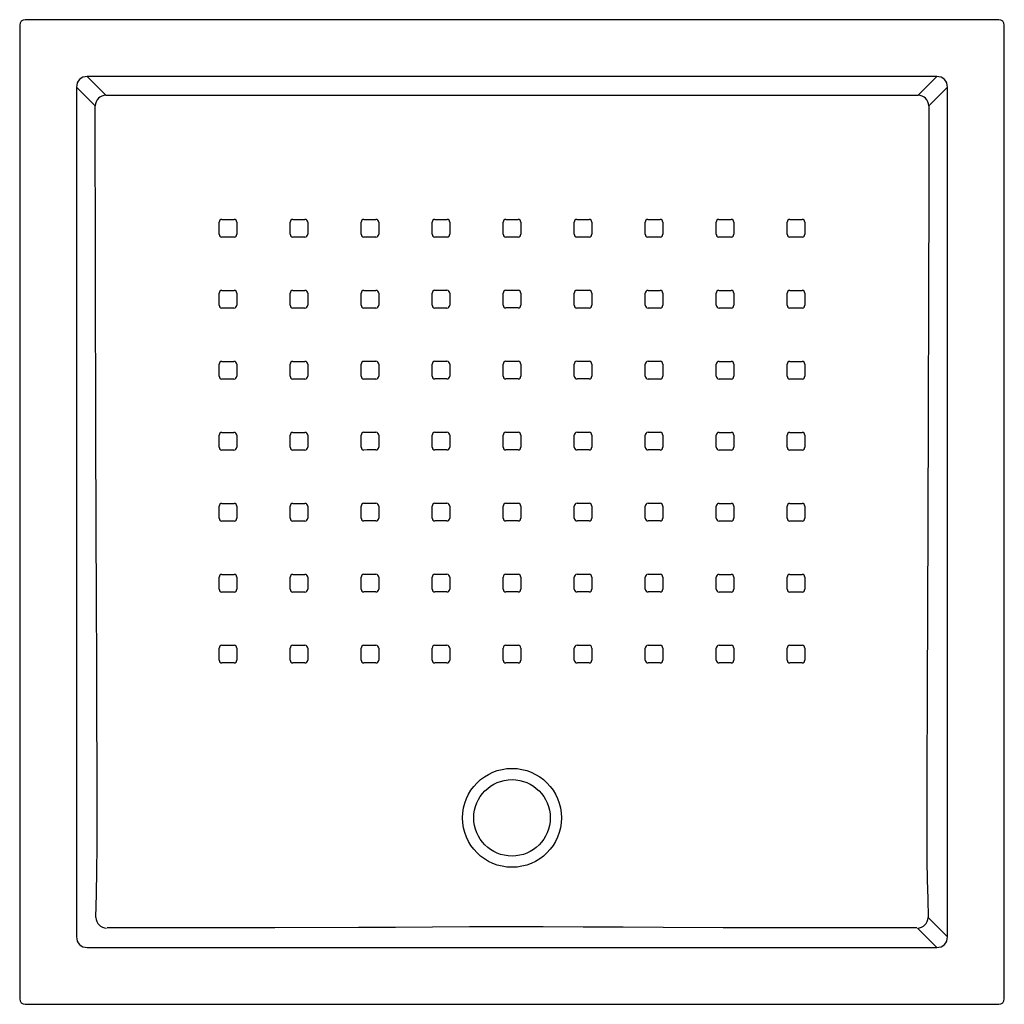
# Model space of a CAD drawing. Header units: millimetres. Extents: x 4825.719 to 4826.621, y 3130.039 to 3130.941.
import ezdxf

# ---------------------------------------------------------------- set-up
doc = ezdxf.new("R2010")
doc.units = ezdxf.units.MM
doc.layers.add('SANINDUSA', color=3, linetype='Continuous')

msp = doc.modelspace()

# ---------------------------------------------------------------- linework, layer by layer
at = {"layer": 'SANINDUSA'}
for p, q in [((4826.61588, 3130.94073), (4825.72448, 3130.94073)), ((4825.71948, 3130.93574), (4825.71948, 3130.04434)), ((4826.62088, 3130.04434), (4826.62088, 3130.93574)), ((4826.55902, 3130.88872), (4825.78134, 3130.88872)), ((4825.78134, 3130.88872), (4825.79829, 3130.87177)), ((4826.54207, 3130.87177), (4826.55902, 3130.88872)), ((4825.77149, 3130.87888), (4825.77149, 3130.1012)), ((4825.78844, 3130.86192), (4825.77149, 3130.87888)), ((4826.56887, 3130.87888), (4826.55191, 3130.86192)), ((4826.56887, 3130.1012), (4826.56887, 3130.87888)), ((4826.29468, 3130.75795), (4826.30568, 3130.75795)), ((4825.91827, 3130.69035), (4825.91827, 3130.67935)), ((4826.29469, 3130.69296), (4826.30569, 3130.69296)), ((4826.43827, 3130.62535), (4826.43827, 3130.61435)), ((4825.96708, 3130.48437), (4825.96708, 3130.49536)), ((4826.04824, 3130.4304), (4826.04824, 3130.41941)), ((4826.3571, 3130.41938), (4826.3571, 3130.43038)), ((4826.29212, 3130.35442), (4826.29212, 3130.36542)), ((4826.3571, 3130.3544), (4826.3571, 3130.3654)), ((4826.37328, 3130.36539), (4826.37328, 3130.3544)), ((4826.55124, 3130.11883), (4826.56887, 3130.1012)), ((4826.55902, 3130.09135), (4826.54139, 3130.10898)), ((4825.78134, 3130.09135), (4826.55902, 3130.09135)), ((4825.72448, 3130.03934), (4826.61588, 3130.03934))]:
    msp.add_line(p, q, dxfattribs=at)
at = {"layer": 'SANINDUSA', "flags": 128}
for points in [[(4825.79832, 3130.87174), (4825.86147, 3130.87174), (4826.17018, 3130.87172), (4826.47889, 3130.87174), (4826.54203, 3130.87174)], [(4825.78912, 3130.11883), (4825.78973, 3130.14019), (4825.79015, 3130.16172), (4825.79039, 3130.18335), (4825.79046, 3130.20499), (4825.79038, 3130.25484), (4825.7902, 3130.30468), (4825.78999, 3130.35452), (4825.7898, 3130.40436), (4825.78933, 3130.55869), (4825.78888, 3130.71302), (4825.78844, 3130.86192)], [(4826.55191, 3130.86192), (4826.55169, 3130.78801), (4826.55079, 3130.47934), (4826.55029, 3130.32501), (4826.55016, 3130.29928), (4826.55001, 3130.27354), (4826.54989, 3130.24779), (4826.54982, 3130.22206), (4826.54988, 3130.19634), (4826.55009, 3130.17066), (4826.55035, 3130.1533), (4826.55073, 3130.13601), (4826.55124, 3130.11883)], [(4825.90468, 3130.75793), (4825.91268, 3130.75793), (4825.91568, 3130.75793)], [(4825.96967, 3130.75794), (4825.97767, 3130.75794), (4825.98067, 3130.75794)], [(4826.03467, 3130.75795), (4826.04267, 3130.75795), (4826.04567, 3130.75795)], [(4826.09968, 3130.75795), (4826.10768, 3130.75795), (4826.11068, 3130.75795)], [(4826.16468, 3130.75796), (4826.17268, 3130.75796), (4826.17568, 3130.75796)], [(4826.22968, 3130.75795), (4826.23768, 3130.75795), (4826.24068, 3130.75795)], [(4826.35968, 3130.75794), (4826.36768, 3130.75794), (4826.37068, 3130.75794)], [(4826.42468, 3130.75793), (4826.43268, 3130.75793), (4826.43568, 3130.75793)], [(4825.90209, 3130.74434), (4825.90209, 3130.75234), (4825.90209, 3130.75534)], [(4825.91827, 3130.75534), (4825.91827, 3130.74734), (4825.91827, 3130.74434)], [(4825.96708, 3130.74435), (4825.96708, 3130.75235), (4825.96708, 3130.75535)], [(4825.98326, 3130.75535), (4825.98326, 3130.74735), (4825.98326, 3130.74435)], [(4826.03208, 3130.74436), (4826.03208, 3130.75236), (4826.03208, 3130.75535)], [(4826.04826, 3130.75536), (4826.04826, 3130.74736), (4826.04826, 3130.74436)], [(4826.09708, 3130.74437), (4826.09708, 3130.75236), (4826.09708, 3130.75536)], [(4826.11327, 3130.75536), (4826.11327, 3130.74737), (4826.11327, 3130.74437)], [(4826.16209, 3130.74437), (4826.16209, 3130.75237), (4826.16209, 3130.75537)], [(4826.17827, 3130.75537), (4826.17827, 3130.74737), (4826.17827, 3130.74437)], [(4826.22709, 3130.74437), (4826.22709, 3130.75237), (4826.22709, 3130.75536)], [(4826.24327, 3130.75536), (4826.24327, 3130.74736), (4826.24327, 3130.74437)], [(4826.29209, 3130.74436), (4826.29209, 3130.75236), (4826.29209, 3130.75536)], [(4826.30827, 3130.75536), (4826.30827, 3130.74736), (4826.30827, 3130.74436)], [(4826.35709, 3130.74435), (4826.35709, 3130.75235), (4826.35709, 3130.75535)], [(4826.37327, 3130.75535), (4826.37327, 3130.74735), (4826.37327, 3130.74435)], [(4826.42209, 3130.74435), (4826.42209, 3130.75234), (4826.42209, 3130.75534)], [(4826.43827, 3130.75534), (4826.43827, 3130.74734), (4826.43827, 3130.74434)], [(4825.91568, 3130.74175), (4825.90768, 3130.74175), (4825.90468, 3130.74175)], [(4825.98067, 3130.74176), (4825.97267, 3130.74176), (4825.96967, 3130.74176)], [(4826.04567, 3130.74177), (4826.03767, 3130.74177), (4826.03467, 3130.74177)], [(4826.11068, 3130.74178), (4826.10268, 3130.74178), (4826.09967, 3130.74178)], [(4826.17568, 3130.74178), (4826.16768, 3130.74178), (4826.16468, 3130.74178)], [(4826.24068, 3130.74178), (4826.23268, 3130.74178), (4826.22968, 3130.74178)], [(4826.30568, 3130.74177), (4826.29768, 3130.74177), (4826.29468, 3130.74177)], [(4826.37068, 3130.74176), (4826.36268, 3130.74176), (4826.35968, 3130.74176)], [(4826.43568, 3130.74175), (4826.42768, 3130.74175), (4826.42468, 3130.74175)], [(4825.90209, 3130.67935), (4825.90209, 3130.68735), (4825.90209, 3130.69035)], [(4825.90468, 3130.69294), (4825.91268, 3130.69294), (4825.91568, 3130.69294)], [(4825.96708, 3130.67936), (4825.96708, 3130.68735), (4825.96708, 3130.69035)], [(4825.96967, 3130.69295), (4825.97767, 3130.69295), (4825.98067, 3130.69295)], [(4825.98326, 3130.69036), (4825.98326, 3130.68236), (4825.98326, 3130.67936)], [(4826.03208, 3130.67937), (4826.03208, 3130.68737), (4826.03208, 3130.69037)], [(4826.03467, 3130.69296), (4826.04267, 3130.69296), (4826.04567, 3130.69296)], [(4826.04826, 3130.69037), (4826.04826, 3130.68237), (4826.04826, 3130.67937)], [(4826.09708, 3130.67938), (4826.09708, 3130.68738), (4826.09708, 3130.69038)], [(4826.09967, 3130.69297), (4826.10767, 3130.69297), (4826.11067, 3130.69297)], [(4826.11326, 3130.69038), (4826.11326, 3130.68238), (4826.11326, 3130.67938)], [(4826.16209, 3130.67939), (4826.16209, 3130.68738), (4826.16209, 3130.69038)], [(4826.16468, 3130.69297), (4826.17268, 3130.69297), (4826.17568, 3130.69297)], [(4826.17827, 3130.69038), (4826.17827, 3130.68239), (4826.17827, 3130.67939)], [(4826.22709, 3130.67938), (4826.22709, 3130.68738), (4826.22709, 3130.69038)], [(4826.22968, 3130.69297), (4826.23768, 3130.69297), (4826.24068, 3130.69297)], [(4826.24327, 3130.69038), (4826.24327, 3130.68238), (4826.24327, 3130.67938)], [(4826.2921, 3130.67937), (4826.2921, 3130.68737), (4826.2921, 3130.69037)], [(4826.30828, 3130.69037), (4826.30828, 3130.68237), (4826.30828, 3130.67937)], [(4826.3571, 3130.67936), (4826.3571, 3130.68736), (4826.35709, 3130.69036)], [(4826.35969, 3130.69295), (4826.36768, 3130.69295), (4826.37068, 3130.69295)], [(4826.37328, 3130.69036), (4826.37328, 3130.68236), (4826.37328, 3130.67936)], [(4826.42209, 3130.67935), (4826.42209, 3130.68735), (4826.42209, 3130.69035)], [(4826.42468, 3130.69294), (4826.43268, 3130.69294), (4826.43568, 3130.69294)], [(4826.43827, 3130.69035), (4826.43827, 3130.68235), (4826.43827, 3130.67935)], [(4825.91567, 3130.67676), (4825.90767, 3130.67676), (4825.90468, 3130.67676)], [(4825.98067, 3130.67677), (4825.97267, 3130.67677), (4825.96967, 3130.67677)], [(4826.04567, 3130.67678), (4826.03767, 3130.67678), (4826.03467, 3130.67678)], [(4826.11067, 3130.67679), (4826.10267, 3130.67679), (4826.09967, 3130.67679)], [(4826.17568, 3130.6768), (4826.16768, 3130.6768), (4826.16468, 3130.6768)], [(4826.24068, 3130.67679), (4826.23268, 3130.67679), (4826.22968, 3130.67679)], [(4826.30569, 3130.67678), (4826.29769, 3130.67678), (4826.29469, 3130.67678)], [(4826.37069, 3130.67677), (4826.36269, 3130.67677), (4826.35969, 3130.67677)], [(4826.43568, 3130.67676), (4826.42768, 3130.67676), (4826.42468, 3130.67676)], [(4825.90209, 3130.61435), (4825.90209, 3130.62235), (4825.90209, 3130.62535)], [(4825.90468, 3130.62794), (4825.91268, 3130.62794), (4825.91567, 3130.62794)], [(4825.91826, 3130.62535), (4825.91826, 3130.61735), (4825.91826, 3130.61435)], [(4825.96708, 3130.61436), (4825.96708, 3130.62236), (4825.96708, 3130.62536)], [(4825.96967, 3130.62795), (4825.97767, 3130.62795), (4825.98067, 3130.62795)], [(4825.98326, 3130.62536), (4825.98326, 3130.61736), (4825.98326, 3130.61436)], [(4826.03208, 3130.61438), (4826.03208, 3130.62238), (4826.03208, 3130.62538)], [(4826.03467, 3130.62797), (4826.04267, 3130.62797), (4826.04567, 3130.62797)], [(4826.04826, 3130.62538), (4826.04826, 3130.61738), (4826.04826, 3130.61438)], [(4826.09708, 3130.61439), (4826.09708, 3130.62239), (4826.09708, 3130.62539)], [(4826.09967, 3130.62798), (4826.10767, 3130.62798), (4826.11067, 3130.62798)], [(4826.11326, 3130.62539), (4826.11326, 3130.6174), (4826.11326, 3130.6144)], [(4826.16209, 3130.6144), (4826.16209, 3130.6224), (4826.16209, 3130.6254)], [(4826.16468, 3130.62799), (4826.17268, 3130.62799), (4826.17568, 3130.62799)], [(4826.17827, 3130.6254), (4826.17827, 3130.6174), (4826.17827, 3130.6144)], [(4826.2271, 3130.6144), (4826.2271, 3130.6224), (4826.2271, 3130.6254)], [(4826.22969, 3130.62798), (4826.23769, 3130.62798), (4826.24069, 3130.62798)], [(4826.24328, 3130.62539), (4826.24328, 3130.61739), (4826.24328, 3130.61439)], [(4826.2921, 3130.61438), (4826.2921, 3130.62238), (4826.2921, 3130.62538)], [(4826.29469, 3130.62797), (4826.30269, 3130.62797), (4826.30569, 3130.62797)], [(4826.30828, 3130.62538), (4826.30828, 3130.61738), (4826.30828, 3130.61438)], [(4826.3571, 3130.61437), (4826.3571, 3130.62236), (4826.3571, 3130.62536)], [(4826.35969, 3130.62795), (4826.36769, 3130.62795), (4826.37069, 3130.62795)], [(4826.37328, 3130.62536), (4826.37328, 3130.61736), (4826.37328, 3130.61436)], [(4826.42209, 3130.61435), (4826.42209, 3130.62235), (4826.42209, 3130.62535)], [(4826.42468, 3130.62794), (4826.43268, 3130.62794), (4826.43568, 3130.62794)], [(4825.91567, 3130.61176), (4825.90767, 3130.61176), (4825.90468, 3130.61176)], [(4825.98067, 3130.61177), (4825.97267, 3130.61177), (4825.96967, 3130.61177)], [(4826.04567, 3130.61179), (4826.03767, 3130.61179), (4826.03467, 3130.61179)], [(4826.11067, 3130.61181), (4826.10267, 3130.61181), (4826.09967, 3130.6118)], [(4826.17568, 3130.61181), (4826.16768, 3130.61181), (4826.16468, 3130.61181)], [(4826.24069, 3130.61181), (4826.23269, 3130.61181), (4826.22969, 3130.61181)], [(4826.30569, 3130.61179), (4826.29769, 3130.61179), (4826.29469, 3130.61179)], [(4826.37069, 3130.61177), (4826.36269, 3130.61177), (4826.35969, 3130.61177)], [(4826.43568, 3130.61176), (4826.42768, 3130.61176), (4826.42468, 3130.61176)], [(4825.90209, 3130.54935), (4825.90209, 3130.55735), (4825.90209, 3130.56035)], [(4825.90468, 3130.56294), (4825.91268, 3130.56294), (4825.91567, 3130.56294)], [(4825.91826, 3130.56035), (4825.91826, 3130.55236), (4825.91826, 3130.54936)], [(4825.96708, 3130.54936), (4825.96708, 3130.55736), (4825.96708, 3130.56036)], [(4825.96967, 3130.56295), (4825.97767, 3130.56296), (4825.98067, 3130.56296)], [(4825.98326, 3130.56037), (4825.98326, 3130.55237), (4825.98326, 3130.54937)], [(4826.03207, 3130.54938), (4826.03207, 3130.55738), (4826.03207, 3130.56038)], [(4826.03466, 3130.56297), (4826.04266, 3130.56298), (4826.04566, 3130.56298)], [(4826.04825, 3130.56039), (4826.04825, 3130.55239), (4826.04825, 3130.54939)], [(4826.09707, 3130.54941), (4826.09708, 3130.55741), (4826.09708, 3130.5604)], [(4826.09967, 3130.563), (4826.10767, 3130.563), (4826.11067, 3130.563)], [(4826.11326, 3130.56041), (4826.11326, 3130.55241), (4826.11326, 3130.54941)], [(4826.16209, 3130.54942), (4826.16209, 3130.55742), (4826.16209, 3130.56042)], [(4826.16468, 3130.56301), (4826.17268, 3130.56301), (4826.17568, 3130.56301)], [(4826.17827, 3130.56042), (4826.17827, 3130.55242), (4826.17827, 3130.54942)], [(4826.2271, 3130.54941), (4826.2271, 3130.55741), (4826.2271, 3130.56041)], [(4826.22969, 3130.563), (4826.23769, 3130.563), (4826.24069, 3130.563)], [(4826.24328, 3130.56041), (4826.24328, 3130.55241), (4826.24328, 3130.54941)], [(4826.2921, 3130.54939), (4826.2921, 3130.55739), (4826.2921, 3130.56039)], [(4826.29469, 3130.56298), (4826.30269, 3130.56298), (4826.30569, 3130.56297)], [(4826.30828, 3130.56038), (4826.30828, 3130.55238), (4826.30829, 3130.54938)], [(4826.3571, 3130.54937), (4826.3571, 3130.55737), (4826.3571, 3130.56037)], [(4826.35969, 3130.56296), (4826.36769, 3130.56296), (4826.37069, 3130.56296)], [(4826.37328, 3130.56036), (4826.37328, 3130.55237), (4826.37328, 3130.54936)], [(4826.42209, 3130.54936), (4826.42209, 3130.55736), (4826.42209, 3130.56036)], [(4826.42468, 3130.56295), (4826.43268, 3130.56295), (4826.43568, 3130.56295)], [(4826.43827, 3130.56036), (4826.43827, 3130.55236), (4826.43827, 3130.54936)], [(4825.91567, 3130.54676), (4825.90767, 3130.54676), (4825.90468, 3130.54676)], [(4825.98067, 3130.54678), (4825.97267, 3130.54677), (4825.96967, 3130.54677)], [(4826.04566, 3130.5468), (4826.03766, 3130.5468), (4826.03466, 3130.54679)], [(4826.11067, 3130.54682), (4826.10267, 3130.54682), (4826.09966, 3130.54682)], [(4826.17568, 3130.54683), (4826.16768, 3130.54683), (4826.16468, 3130.54683)], [(4826.24069, 3130.54682), (4826.23269, 3130.54682), (4826.22969, 3130.54682)], [(4826.3057, 3130.5468), (4826.2977, 3130.5468), (4826.2947, 3130.5468)], [(4826.37069, 3130.54678), (4826.36269, 3130.54678), (4826.35969, 3130.54678)], [(4826.43568, 3130.54677), (4826.42768, 3130.54677), (4826.42468, 3130.54677)], [(4825.90468, 3130.49795), (4825.91268, 3130.49795), (4825.91568, 3130.49795)], [(4825.96967, 3130.49796), (4825.97766, 3130.49796), (4825.98066, 3130.49796)], [(4826.03466, 3130.49798), (4826.04266, 3130.49798), (4826.04566, 3130.49798)], [(4826.09966, 3130.49801), (4826.10766, 3130.49801), (4826.11066, 3130.49801)], [(4826.16468, 3130.49802), (4826.17268, 3130.49802), (4826.17568, 3130.49802)], [(4826.22969, 3130.49801), (4826.23769, 3130.49801), (4826.2407, 3130.49801)], [(4826.2947, 3130.49799), (4826.3027, 3130.49798), (4826.3057, 3130.49798)], [(4826.35969, 3130.49796), (4826.36769, 3130.49796), (4826.37069, 3130.49796)], [(4826.42468, 3130.49795), (4826.43268, 3130.49795), (4826.43568, 3130.49795)], [(4825.90209, 3130.48436), (4825.90209, 3130.49236), (4825.90209, 3130.49536)], [(4825.91827, 3130.49536), (4825.91827, 3130.48736), (4825.91827, 3130.48436)], [(4825.98325, 3130.49537), (4825.98325, 3130.48737), (4825.98325, 3130.48437)], [(4826.03207, 3130.48439), (4826.03207, 3130.49239), (4826.03207, 3130.49539)], [(4826.04825, 3130.4954), (4826.04825, 3130.4874), (4826.04825, 3130.4844)], [(4826.09707, 3130.48442), (4826.09707, 3130.49242), (4826.09707, 3130.49542)], [(4826.11325, 3130.49542), (4826.11325, 3130.48743), (4826.11325, 3130.48443)], [(4826.16209, 3130.48444), (4826.16209, 3130.49243), (4826.16209, 3130.49543)], [(4826.17827, 3130.49543), (4826.17827, 3130.48744), (4826.17827, 3130.48444)], [(4826.2271, 3130.48443), (4826.2271, 3130.49243), (4826.2271, 3130.49542)], [(4826.24329, 3130.49542), (4826.24329, 3130.48742), (4826.24329, 3130.48442)], [(4826.29211, 3130.4844), (4826.29211, 3130.4924), (4826.29211, 3130.4954)], [(4826.30829, 3130.49539), (4826.30829, 3130.48739), (4826.30829, 3130.48439)], [(4826.3571, 3130.48437), (4826.3571, 3130.49237), (4826.3571, 3130.49537)], [(4826.37328, 3130.49537), (4826.37328, 3130.48737), (4826.37328, 3130.48437)], [(4826.42209, 3130.48436), (4826.42209, 3130.49236), (4826.42209, 3130.49536)], [(4826.43827, 3130.49536), (4826.43827, 3130.48736), (4826.43827, 3130.48436)], [(4825.91568, 3130.48177), (4825.90768, 3130.48177), (4825.90468, 3130.48177)], [(4825.98066, 3130.48178), (4825.97266, 3130.48178), (4825.96966, 3130.48178)], [(4826.04566, 3130.48181), (4826.03766, 3130.4818), (4826.03466, 3130.4818)], [(4826.11066, 3130.48183), (4826.10266, 3130.48183), (4826.09966, 3130.48183)], [(4826.17568, 3130.48185), (4826.16768, 3130.48185), (4826.16468, 3130.48185)], [(4826.2407, 3130.48183), (4826.2327, 3130.48183), (4826.22969, 3130.48184)], [(4826.3057, 3130.4818), (4826.2977, 3130.48181), (4826.2947, 3130.48181)], [(4826.37069, 3130.48178), (4826.36269, 3130.48178), (4826.35969, 3130.48178)], [(4826.43568, 3130.48177), (4826.42768, 3130.48177), (4826.42468, 3130.48177)], [(4825.90468, 3130.43296), (4825.91268, 3130.43296), (4825.91568, 3130.43296)], [(4825.96966, 3130.43296), (4825.97766, 3130.43296), (4825.98066, 3130.43297)], [(4826.03465, 3130.43299), (4826.04265, 3130.43299), (4826.04565, 3130.43299)], [(4826.09966, 3130.43302), (4826.10765, 3130.43302), (4826.11066, 3130.43303)], [(4826.16468, 3130.43304), (4826.17268, 3130.43304), (4826.17568, 3130.43304)], [(4826.2297, 3130.43303), (4826.2377, 3130.43302), (4826.2407, 3130.43302)], [(4826.2947, 3130.43299), (4826.3027, 3130.43299), (4826.3057, 3130.43299)], [(4826.35969, 3130.43297), (4826.36769, 3130.43296), (4826.37069, 3130.43296)], [(4826.42468, 3130.43296), (4826.43268, 3130.43296), (4826.43568, 3130.43296)], [(4825.90209, 3130.41937), (4825.90209, 3130.42737), (4825.90209, 3130.43037)], [(4825.91827, 3130.43037), (4825.91827, 3130.42237), (4825.91827, 3130.41937)], [(4825.96708, 3130.41937), (4825.96708, 3130.42737), (4825.96708, 3130.43037)], [(4825.98325, 3130.43038), (4825.98325, 3130.42238), (4825.98325, 3130.41938)], [(4826.03206, 3130.4194), (4826.03206, 3130.4274), (4826.03206, 3130.4304)], [(4826.09706, 3130.41943), (4826.09706, 3130.42743), (4826.09706, 3130.43043)], [(4826.11325, 3130.43044), (4826.11325, 3130.42244), (4826.11325, 3130.41944)], [(4826.16208, 3130.41945), (4826.16208, 3130.42745), (4826.16208, 3130.43045)], [(4826.17827, 3130.43045), (4826.17827, 3130.42245), (4826.17827, 3130.41945)], [(4826.22711, 3130.41944), (4826.22711, 3130.42744), (4826.22711, 3130.43044)], [(4826.24329, 3130.43043), (4826.24329, 3130.42243), (4826.24329, 3130.41943)], [(4826.29211, 3130.41941), (4826.29211, 3130.42741), (4826.29211, 3130.43041)], [(4826.30829, 3130.4304), (4826.30829, 3130.4224), (4826.30829, 3130.4194)], [(4826.37328, 3130.43037), (4826.37328, 3130.42237), (4826.37328, 3130.41938)], [(4826.42209, 3130.41937), (4826.42209, 3130.42737), (4826.42209, 3130.43037)], [(4826.43827, 3130.43037), (4826.43827, 3130.42237), (4826.43827, 3130.41937)], [(4825.91568, 3130.41678), (4825.90768, 3130.41678), (4825.90468, 3130.41678)], [(4825.98066, 3130.41679), (4825.97266, 3130.41679), (4825.96967, 3130.41678)], [(4826.04565, 3130.41681), (4826.03765, 3130.41681), (4826.03465, 3130.41681)], [(4826.11066, 3130.41685), (4826.10266, 3130.41685), (4826.09965, 3130.41684)], [(4826.17568, 3130.41686), (4826.16768, 3130.41686), (4826.16468, 3130.41686)], [(4826.2407, 3130.41685), (4826.2327, 3130.41685), (4826.2297, 3130.41685)], [(4826.3057, 3130.41681), (4826.29771, 3130.41681), (4826.29471, 3130.41682)], [(4826.37069, 3130.41679), (4826.36269, 3130.41679), (4826.35969, 3130.41679)], [(4826.43568, 3130.41678), (4826.42768, 3130.41678), (4826.42468, 3130.41678)], [(4825.90209, 3130.3544), (4825.90209, 3130.3624), (4825.90209, 3130.36539)], [(4825.90468, 3130.36798), (4825.91268, 3130.36798), (4825.91568, 3130.36798)], [(4825.91827, 3130.36539), (4825.91827, 3130.35739), (4825.91827, 3130.3544)], [(4825.96708, 3130.3544), (4825.96708, 3130.3624), (4825.96708, 3130.36539)], [(4825.96967, 3130.36798), (4825.97767, 3130.36798), (4825.98066, 3130.36798)], [(4825.98326, 3130.3654), (4825.98326, 3130.3574), (4825.98326, 3130.3544)], [(4826.03206, 3130.35441), (4826.03206, 3130.36241), (4826.03206, 3130.36541)], [(4826.03465, 3130.368), (4826.04265, 3130.368), (4826.04565, 3130.36801)], [(4826.04824, 3130.36542), (4826.04824, 3130.35742), (4826.04824, 3130.35442)], [(4826.09706, 3130.35445), (4826.09706, 3130.36245), (4826.09706, 3130.36544)], [(4826.09965, 3130.36804), (4826.10765, 3130.36804), (4826.11065, 3130.36804)], [(4826.11324, 3130.36545), (4826.11324, 3130.35745), (4826.11324, 3130.35446)], [(4826.16208, 3130.35447), (4826.16208, 3130.36247), (4826.16208, 3130.36547)], [(4826.16467, 3130.36806), (4826.17267, 3130.36806), (4826.17568, 3130.36806)], [(4826.17827, 3130.36547), (4826.17827, 3130.35747), (4826.17827, 3130.35447)], [(4826.22711, 3130.35446), (4826.22711, 3130.36246), (4826.22711, 3130.36546)], [(4826.2297, 3130.36804), (4826.2377, 3130.36804), (4826.2407, 3130.36804)], [(4826.2433, 3130.36545), (4826.2433, 3130.35745), (4826.2433, 3130.35445)], [(4826.29471, 3130.36801), (4826.3027, 3130.36801), (4826.30571, 3130.368)], [(4826.30829, 3130.36541), (4826.30829, 3130.35741), (4826.30829, 3130.35442)], [(4826.35969, 3130.36799), (4826.36769, 3130.36798), (4826.37069, 3130.36798)], [(4826.42209, 3130.3544), (4826.42209, 3130.36239), (4826.42209, 3130.36539)], [(4826.42468, 3130.36798), (4826.43268, 3130.36798), (4826.43568, 3130.36798)], [(4826.43827, 3130.36539), (4826.43827, 3130.35739), (4826.43827, 3130.3544)], [(4825.91568, 3130.35181), (4825.90768, 3130.35181), (4825.90468, 3130.35181)], [(4825.98067, 3130.35181), (4825.97267, 3130.35181), (4825.96967, 3130.35181)], [(4826.04565, 3130.35183), (4826.03765, 3130.35183), (4826.03465, 3130.35182)], [(4826.11065, 3130.35186), (4826.10266, 3130.35186), (4826.09965, 3130.35186)], [(4826.17568, 3130.35188), (4826.16768, 3130.35188), (4826.16467, 3130.35188)], [(4826.24071, 3130.35186), (4826.23271, 3130.35187), (4826.2297, 3130.35187)], [(4826.3057, 3130.35183), (4826.29771, 3130.35183), (4826.29471, 3130.35183)], [(4826.37069, 3130.35181), (4826.36269, 3130.35181), (4826.35969, 3130.35181)], [(4826.43568, 3130.35181), (4826.42768, 3130.35181), (4826.42468, 3130.35181)], [(4826.54093, 3130.10928), (4826.41857, 3130.1094), (4826.36361, 3130.1095), (4826.30865, 3130.10964), (4826.27201, 3130.10981), (4826.23539, 3130.11004), (4826.19876, 3130.11029), (4826.18185, 3130.11037), (4826.16493, 3130.11038), (4826.13112, 3130.11025), (4826.09731, 3130.11002), (4826.0635, 3130.10979), (4826.02969, 3130.10963), (4825.95294, 3130.10945), (4825.87618, 3130.10934), (4825.79942, 3130.10928)]]:
    msp.add_lwpolyline(points, dxfattribs=at)
at = {"layer": 'SANINDUSA'}
for radius in [0.0453, 0.035]:
    msp.add_circle((4826.17018, 3130.21004), radius, dxfattribs=at)
for centre, radius, start, end in [((4825.79874, 3130.86151), 0.01024, 92.34157, 177.82369), ((4826.54162, 3130.86151), 0.01024, 2.1768, 87.65824), ((4825.90468, 3130.75534), 0.00259, 90.00009, 180), ((4825.91568, 3130.75534), 0.00259, 0, 90.00528), ((4825.96967, 3130.75535), 0.00259, 90.00136, 180), ((4825.98067, 3130.75535), 0.00259, 0, 90.00909), ((4826.03467, 3130.75535), 0.00259, 90.00094, 180), ((4826.04567, 3130.75536), 0.00259, 0, 90.01316), ((4826.09968, 3130.75536), 0.00259, 89.99854, 179.98992), ((4826.11068, 3130.75536), 0.00259, 0, 90.01287), ((4826.16468, 3130.75537), 0.00259, 89.99481, 179.9887), ((4826.17568, 3130.75537), 0.00259, 0, 90.01138), ((4826.22968, 3130.75536), 0.00259, 89.99259, 179.98895), ((4826.24068, 3130.75536), 0.00259, 0, 90.00562), ((4826.29468, 3130.75536), 0.00259, 89.991, 180), ((4826.30568, 3130.75536), 0.00259, 0, 90.00199), ((4826.35968, 3130.75535), 0.00259, 89.9949, 180), ((4826.37068, 3130.75535), 0.00259, 0, 90.00067), ((4826.42468, 3130.75534), 0.00259, 89.99449, 180), ((4826.43568, 3130.75534), 0.00259, 0, 90.00127), ((4825.90468, 3130.74434), 0.00259, 180, 270.00441), ((4825.91568, 3130.74434), 0.00259, 270.00096, 0), ((4825.96967, 3130.74435), 0.00259, 180, 270.00881), ((4825.98067, 3130.74435), 0.00259, 270.00311, 0), ((4826.03467, 3130.74436), 0.00259, 180, 270.01241), ((4826.04567, 3130.74436), 0.00259, 270.0025, 359.99091), ((4826.09967, 3130.74437), 0.00259, 180, 270.01406), ((4826.11068, 3130.74437), 0.00259, 269.99836, 359.98846), ((4826.16468, 3130.74437), 0.00259, 180, 270.01266), ((4826.17568, 3130.74437), 0.00259, 269.99334, 359.98821), ((4826.22968, 3130.74437), 0.00259, 180, 270.00857), ((4826.24068, 3130.74437), 0.00259, 269.99037, 359.98985), ((4826.29468, 3130.74436), 0.00259, 180, 270.0037), ((4826.30568, 3130.74436), 0.00259, 269.99084, 0), ((4826.35968, 3130.74435), 0.00259, 180, 270.0006), ((4826.37068, 3130.74435), 0.00259, 269.99211, 0), ((4826.42468, 3130.74435), 0.00259, 180, 270.00035), ((4826.43568, 3130.74434), 0.00259, 269.99633, 0), ((4825.90468, 3130.69035), 0.00259, 90.00184, 180), ((4825.91568, 3130.69035), 0.00259, 0, 90.00425), ((4825.96967, 3130.69035), 0.00259, 90.00522, 180), ((4825.98067, 3130.69036), 0.00259, 0, 90.01147), ((4826.03467, 3130.69037), 0.00259, 90.00398, 180), ((4826.04567, 3130.69037), 0.00259, 0, 90.01426), ((4826.09967, 3130.69038), 0.00259, 90.00034, 179.98911), ((4826.11067, 3130.69038), 0.00259, 0, 90.01573), ((4826.16468, 3130.69038), 0.00259, 89.99432, 179.98755), ((4826.17568, 3130.69038), 0.00259, 0, 90.01252), ((4826.22968, 3130.69038), 0.00259, 89.98852, 179.99038), ((4826.24068, 3130.69038), 0.00259, 0, 90.00573), ((4826.29469, 3130.69037), 0.00259, 89.98804, 180), ((4826.30569, 3130.69037), 0.00259, 0, 89.99822), ((4826.35968, 3130.69036), 0.00259, 89.99121, 180), ((4826.37068, 3130.69036), 0.00259, 0, 89.99566), ((4826.42468, 3130.69035), 0.00259, 89.99485, 180), ((4826.43568, 3130.69035), 0.00259, 0, 89.99685), ((4825.90468, 3130.67935), 0.00259, 180, 270.00278), ((4825.91567, 3130.67935), 0.00259, 270.00419, 0), ((4825.96967, 3130.67936), 0.00259, 180, 270.00892), ((4825.98067, 3130.67936), 0.00259, 270.00839, 0), ((4826.03467, 3130.67937), 0.00259, 180, 270.01545), ((4826.04567, 3130.67937), 0.00259, 270.00488, 0), ((4826.09967, 3130.67938), 0.00259, 180, 270.01785), ((4826.11067, 3130.67938), 0.00259, 270.00182, 359.98632), ((4826.16468, 3130.67939), 0.00259, 180, 270.01361), ((4826.17568, 3130.67939), 0.00259, 269.9921, 359.9868), ((4826.22968, 3130.67938), 0.00259, 180, 270.00798), ((4826.24069, 3130.67938), 0.00259, 269.98889, 359.98803), ((4826.29469, 3130.67937), 0.00259, 180, 269.99816), ((4826.30569, 3130.67937), 0.00259, 269.98973, 0), ((4826.35969, 3130.67936), 0.00259, 180, 269.99513), ((4826.37069, 3130.67936), 0.00259, 269.99121, 0), ((4826.42468, 3130.67935), 0.00259, 180, 269.9954), ((4826.43568, 3130.67935), 0.00259, 269.99617, 0), ((4825.90468, 3130.62535), 0.00259, 90.00371, 180), ((4825.91567, 3130.62535), 0.00259, 0, 90.0035), ((4825.96967, 3130.62536), 0.00259, 90.01047, 180), ((4825.98067, 3130.62536), 0.00259, 0, 90.01181), ((4826.03467, 3130.62537), 0.00259, 90.00942, 180), ((4826.04567, 3130.62538), 0.00259, 0, 90.01839), ((4826.09967, 3130.62539), 0.00259, 90.00362, 179.98847), ((4826.11067, 3130.62539), 0.00259, 0, 90.01972), ((4826.16468, 3130.6254), 0.00259, 89.9939, 179.98633), ((4826.17568, 3130.6254), 0.00259, 0, 90.01239), ((4826.22968, 3130.62539), 0.00259, 89.98704, 179.98856), ((4826.24069, 3130.62539), 0.00259, 0, 90.00119), ((4826.29469, 3130.62538), 0.00259, 89.98587, 180), ((4826.30569, 3130.62538), 0.00259, 0, 89.99261), ((4826.35969, 3130.62536), 0.00259, 89.98772, 180), ((4826.37069, 3130.62536), 0.00259, 0, 89.99064), ((4826.42468, 3130.62535), 0.00259, 89.99469, 180), ((4826.43568, 3130.62535), 0.00259, 0, 89.99514), ((4825.90468, 3130.61435), 0.00259, 180, 270.00116), ((4825.91567, 3130.61435), 0.00259, 270.00565, 0), ((4825.96967, 3130.61436), 0.00259, 180, 270.01), ((4825.98067, 3130.61436), 0.00259, 270.01036, 0), ((4826.03466, 3130.61438), 0.00259, 180, 270.01744), ((4826.04567, 3130.61438), 0.00259, 270.0104, 0), ((4826.09967, 3130.61439), 0.00259, 180, 270.02134), ((4826.11067, 3130.6144), 0.00259, 270.00444, 359.98502), ((4826.16468, 3130.6144), 0.00259, 180, 270.01588), ((4826.17568, 3130.6144), 0.00259, 269.99067, 359.98559), ((4826.22969, 3130.6144), 0.00259, 180, 270.00546), ((4826.24069, 3130.61439), 0.00259, 269.9854, 359.98888), ((4826.29469, 3130.61438), 0.00259, 180, 269.99208), ((4826.30569, 3130.61438), 0.00259, 269.98476, 0), ((4826.35969, 3130.61437), 0.00259, 180, 269.98919), ((4826.37069, 3130.61436), 0.00259, 269.98772, 0), ((4826.42468, 3130.61435), 0.00259, 180, 269.99237), ((4826.43568, 3130.61435), 0.00259, 269.9967, 0), ((4825.90468, 3130.56035), 0.00259, 90.00527, 180), ((4825.91567, 3130.56035), 0.00259, 0, 90.00147), ((4825.96967, 3130.56036), 0.00259, 90.0141, 180), ((4825.98067, 3130.56037), 0.00259, 0, 90.01298), ((4826.03466, 3130.56038), 0.00259, 90.01626, 180), ((4826.04566, 3130.56039), 0.00259, 0, 90.02185), ((4826.09967, 3130.5604), 0.00259, 90.00919, 179.98751), ((4826.11067, 3130.56041), 0.00259, 0, 90.02479), ((4826.16468, 3130.56042), 0.00259, 89.99411, 179.98413), ((4826.17568, 3130.56042), 0.00259, 0.00813, 90.01494), ((4826.22969, 3130.56041), 0.00259, 89.98425, 179.98542), ((4826.24069, 3130.56041), 0.00259, 0, 89.99754), ((4826.29469, 3130.56039), 0.00259, 89.9809, 180), ((4826.30569, 3130.56038), 0.00259, 0, 89.98429), ((4826.35969, 3130.56037), 0.00259, 89.98703, 180), ((4826.37069, 3130.56036), 0.00259, 0, 89.98726), ((4826.42468, 3130.56036), 0.00259, 89.99469, 180), ((4826.43568, 3130.56036), 0.00259, 0, 89.99435), ((4825.90468, 3130.54935), 0.00259, 180, 269.99968), ((4825.91567, 3130.54935), 0.00259, 270.00619, 0), ((4825.96967, 3130.54936), 0.00259, 180, 270.00976), ((4825.98066, 3130.54937), 0.00259, 270.01754, 0), ((4826.03466, 3130.54938), 0.00259, 180, 270.02128), ((4826.04566, 3130.54939), 0.00259, 270.01686, 0), ((4826.09966, 3130.54941), 0.00259, 180, 270.02733), ((4826.11067, 3130.54941), 0.00259, 270.00695, 359.98449), ((4826.16468, 3130.54942), 0.00259, 180, 270.02028), ((4826.17568, 3130.54942), 0.00259, 269.99007, 359.9829), ((4826.22969, 3130.54941), 0.00259, 180.00879, 269.99978), ((4826.24069, 3130.54941), 0.00259, 269.97859, 359.99042), ((4826.2947, 3130.54939), 0.00259, 180, 269.98672), ((4826.3057, 3130.54938), 0.00259, 269.98074, 0), ((4826.35969, 3130.54937), 0.00259, 180, 269.98357), ((4826.37069, 3130.54936), 0.00259, 269.98941, 0), ((4826.42468, 3130.54936), 0.00259, 180, 269.99158), ((4826.43568, 3130.54936), 0.00259, 269.9995, 0), ((4825.90468, 3130.49536), 0.00259, 90.00247, 180), ((4825.91568, 3130.49536), 0.00259, 0, 90.00114), ((4825.96967, 3130.49536), 0.00259, 90.01697, 180), ((4825.98066, 3130.49537), 0.00259, 0, 90.01306), ((4826.03466, 3130.49539), 0.00259, 90.02148, 180), ((4826.04566, 3130.4954), 0.00259, 0, 90.02635), ((4826.09966, 3130.49542), 0.00259, 90.01291, 179.98775), ((4826.11066, 3130.49542), 0.00259, 0, 90.03026), ((4826.16468, 3130.49543), 0.00259, 89.99393, 179.98102), ((4826.17568, 3130.49543), 0.00259, 0.01061, 90.01641), ((4826.22969, 3130.49542), 0.00259, 89.97759, 179.98614), ((4826.24069, 3130.49542), 0.00259, 0.00933, 89.99133), ((4826.2947, 3130.4954), 0.00259, 89.97688, 180), ((4826.3057, 3130.49539), 0.00259, 0, 89.97762), ((4826.35969, 3130.49537), 0.00259, 89.98555, 180), ((4826.37069, 3130.49537), 0.00259, 0, 89.98106), ((4826.42468, 3130.49536), 0.00259, 89.99749, 180), ((4826.43568, 3130.49536), 0.00259, 0, 89.99277), ((4825.90468, 3130.48436), 0.00259, 180, 269.99865), ((4825.91568, 3130.48436), 0.00259, 270.00474, 0), ((4825.96966, 3130.48437), 0.00259, 180, 270.01165), ((4825.98066, 3130.48437), 0.00259, 270.02107, 0), ((4826.03465, 3130.48439), 0.00259, 180, 270.02551), ((4826.04565, 3130.4844), 0.00259, 270.02383, 0), ((4826.09966, 3130.48442), 0.00259, 180, 270.03278), ((4826.11066, 3130.48443), 0.00259, 270.01093, 359.98314), ((4826.16468, 3130.48444), 0.00259, 180.01013, 270.02349), ((4826.17568, 3130.48444), 0.00259, 269.98776, 359.97862), ((4826.22969, 3130.48443), 0.00259, 180.00941, 269.99784), ((4826.2407, 3130.48442), 0.00259, 269.97193, 359.99048), ((4826.2947, 3130.4844), 0.00259, 180, 269.9782), ((4826.3057, 3130.48439), 0.00259, 269.97487, 0), ((4826.35969, 3130.48437), 0.00259, 180, 269.97848), ((4826.37069, 3130.48437), 0.00259, 269.98571, 0), ((4826.42468, 3130.48436), 0.00259, 180, 269.99296), ((4826.43568, 3130.48436), 0.00259, 269.99818, 0), ((4825.90468, 3130.43037), 0.00259, 89.99535, 180), ((4825.91568, 3130.43037), 0.00259, 0, 90.00391), ((4825.96967, 3130.43037), 0.00259, 90.0172, 180), ((4825.98066, 3130.43038), 0.00259, 0, 90.01771), ((4826.03465, 3130.43039), 0.00259, 90.02799, 180), ((4826.04565, 3130.4304), 0.00259, 0, 90.0343), ((4826.09966, 3130.43043), 0.00259, 90.02114, 179.98479), ((4826.11066, 3130.43044), 0.00259, 0, 90.03807), ((4826.16468, 3130.43045), 0.00259, 89.99151, 179.97883), ((4826.17568, 3130.43045), 0.00259, 0.01143, 90.01955), ((4826.2297, 3130.43044), 0.00259, 89.96978, 179.9867), ((4826.2407, 3130.43043), 0.00259, 0.00936, 89.988), ((4826.2947, 3130.43041), 0.00259, 89.96986, 180), ((4826.3057, 3130.4304), 0.00259, 0, 89.97488), ((4826.35969, 3130.43038), 0.00259, 89.98185, 180), ((4826.37069, 3130.43037), 0.00259, 0, 89.98408), ((4826.42468, 3130.43037), 0.00259, 89.99712, 180), ((4826.43568, 3130.43037), 0.00259, 0, 89.99904), ((4825.90468, 3130.41937), 0.00259, 180, 270.00284), ((4825.91568, 3130.41937), 0.00259, 269.99838, 0), ((4825.96966, 3130.41937), 0.00259, 180, 270.01591), ((4825.98066, 3130.41938), 0.00259, 270.01995, 0), ((4826.03465, 3130.4194), 0.00259, 180, 270.02987), ((4826.04565, 3130.41941), 0.00259, 270.02915, 0), ((4826.09965, 3130.41943), 0.00259, 180, 270.04049), ((4826.11066, 3130.41944), 0.00259, 270.01784, 359.97952), ((4826.16467, 3130.41945), 0.00259, 180.012, 270.02755), ((4826.17568, 3130.41945), 0.00259, 269.98304, 359.97807), ((4826.2297, 3130.41944), 0.00259, 180.00983, 269.99544), ((4826.2407, 3130.41943), 0.00259, 269.96544, 359.98972), ((4826.29471, 3130.41941), 0.00259, 180, 269.97361), ((4826.30571, 3130.4194), 0.00259, 269.96986, 0), ((4826.3597, 3130.41938), 0.00259, 180, 269.98039), ((4826.37069, 3130.41938), 0.00259, 269.98534, 0), ((4826.42468, 3130.41937), 0.00259, 180, 270.00014), ((4826.43568, 3130.41937), 0.00259, 269.99691, 0), ((4825.90468, 3130.36539), 0.00259, 89.98809, 179.9885), ((4825.91568, 3130.36539), 0.00259, 0, 90.01249), ((4825.96967, 3130.36539), 0.00259, 90.00949, 179.98689), ((4825.98067, 3130.3654), 0.00259, 0, 90.02274), ((4826.03465, 3130.36541), 0.00259, 90.03233, 179.98942), ((4826.04565, 3130.36542), 0.00259, 0, 90.0376), ((4826.09965, 3130.36544), 0.00259, 90.0229, 179.98303), ((4826.11066, 3130.36545), 0.00259, 0, 90.04482), ((4826.16467, 3130.36547), 0.00259, 89.99281, 179.97555), ((4826.17568, 3130.36547), 0.00259, 0.0137, 90.02255), ((4826.2297, 3130.36545), 0.00259, 89.96615, 179.9811), ((4826.2407, 3130.36545), 0.00259, 0.01163, 89.9831), ((4826.2947, 3130.36542), 0.00259, 89.96426, 180), ((4826.3057, 3130.36541), 0.00259, 0.00871, 89.97415), ((4826.35969, 3130.3654), 0.00259, 89.97547, 180), ((4826.37069, 3130.36539), 0.00259, 0, 89.99339), ((4826.42468, 3130.36539), 0.00259, 89.99506, 179.98779), ((4826.43568, 3130.36539), 0.00259, 0, 90.01446), ((4825.90468, 3130.3544), 0.00259, 180.00834, 270.0154), ((4825.91568, 3130.3544), 0.00259, 269.98999, 359.98297), ((4825.96967, 3130.3544), 0.00259, 180, 270.02455), ((4825.98067, 3130.3544), 0.00259, 270.01146, 359.98788), ((4826.03465, 3130.35441), 0.00259, 180, 270.03498), ((4826.04565, 3130.35442), 0.00259, 270.03371, 359.99003), ((4826.09965, 3130.35445), 0.00259, 180, 270.0479), ((4826.11065, 3130.35446), 0.00259, 270.02026, 359.97644), ((4826.16467, 3130.35447), 0.00259, 180.01221, 270.03064), ((4826.17568, 3130.35447), 0.00259, 269.98237, 359.97479), ((4826.2297, 3130.35446), 0.00259, 180.01452, 269.99207), ((4826.24071, 3130.35445), 0.00259, 269.95832, 359.99156), ((4826.29471, 3130.35442), 0.00259, 180, 269.97394), ((4826.30571, 3130.35442), 0.00259, 269.96479, 0), ((4826.35969, 3130.3544), 0.00259, 180.00846, 269.99022), ((4826.37069, 3130.3544), 0.00259, 269.97764, 0), ((4826.42468, 3130.3544), 0.00259, 180.00929, 270.01314), ((4826.43568, 3130.3544), 0.00259, 269.99269, 359.9849), ((4825.79933, 3130.11919), 0.01022, 182.05431, 267.94582), ((4826.54102, 3130.11919), 0.01022, 272.05409, 357.94591)]:
    msp.add_arc(centre, radius, start, end, dxfattribs=at)
for centre, major_axis, ratio, start_param, end_param in [((4825.72448, 3130.93573), (0.00354, -0.00354), 0.999695, 2.356347, 3.926839), ((4826.61588, 3130.93573), (0.00354, 0.00354), 0.999695, 5.497939, 7.068431), ((4825.78192, 3130.87829), (0.00767, -0.00767), 0.921724, 2.371274, 3.911912), ((4826.55844, 3130.87829), (0.00767, 0.00767), 0.921724, 5.512866, 7.053504), ((4825.78192, 3130.10178), (0.00767, 0.00767), 0.921724, 2.371274, 3.911912), ((4826.55844, 3130.10178), (-0.00767, 0.00767), 0.921724, 2.371274, 3.911912), ((4825.72448, 3130.04434), (0.00354, 0.00354), 0.999695, 2.356347, 3.926839), ((4826.61588, 3130.04434), (0.00354, -0.00354), 0.999695, 5.497939, 7.068431)]:
    msp.add_ellipse(centre, major_axis=major_axis, ratio=ratio, start_param=start_param, end_param=end_param, dxfattribs=at)

doc.saveas('drawing.dxf')
